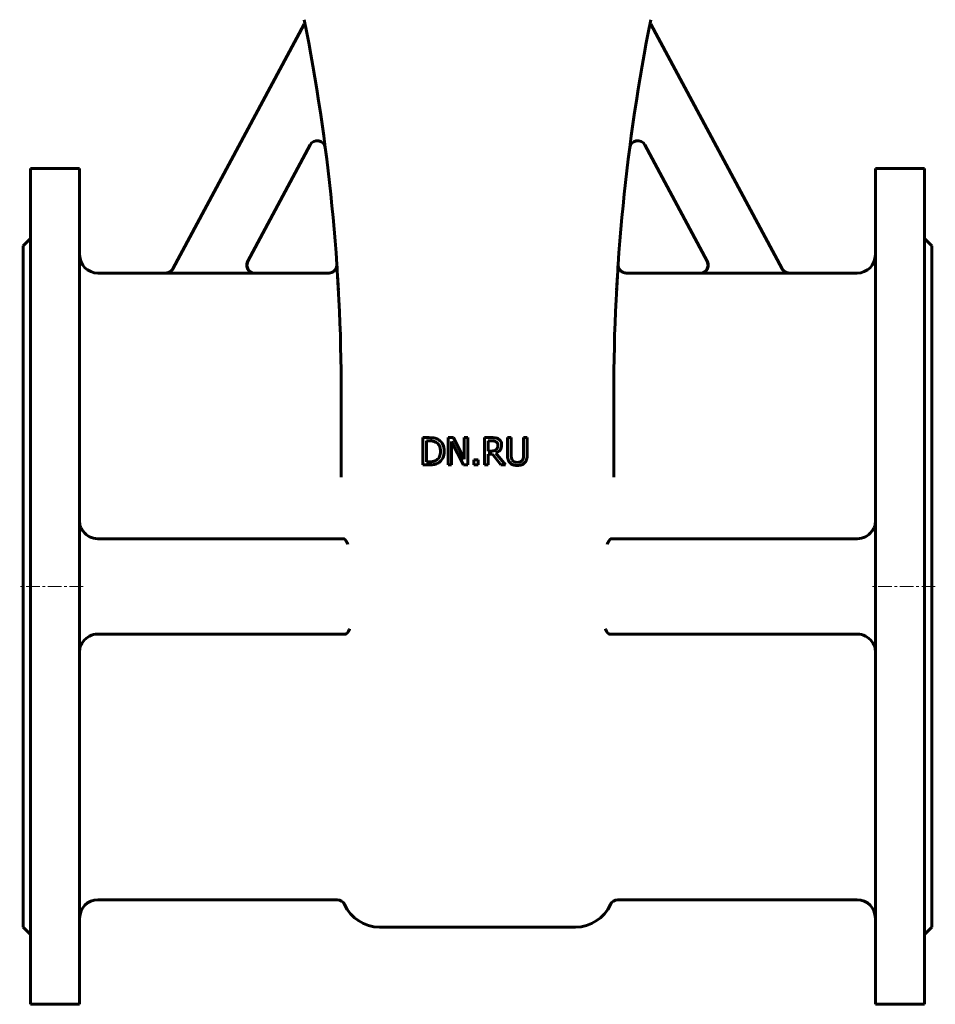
# Model space of a CAD drawing. Header units: millimetres. Extents: x -255 to 255, y -688 to 690.
# Tile 1 of 4: x -252 to 252, y -688 to -146. Entities that reach past the tile are written whole.
import ezdxf

# ---------------------------------------------------------------- set-up
doc = ezdxf.new("R2010")
doc.units = ezdxf.units.MM
doc.linetypes.add('K5LT_AXLED', pattern=[12, 7.5, -1.5, 1.5, -1.5])
doc.linetypes.add('K5LT_BASIC', pattern=[0])
doc.layers.add('Системный слой (1)', color=7, linetype='Continuous', true_color=0x6c6c6c)

# ---------------------------------------------------------------- blocks, each defined once
blk = doc.blocks.new('U2')
at = {"layer": 'Системный слой (1)', "color": 143, "linetype": 'K5LT_BASIC', "lineweight": 60, "true_color": 0x33acca}
for p, q in [((122.51, -285), (81.91, -285)), ((209, -285), (171.66, -285))]:
    blk.add_line(p, q, dxfattribs=at)
blk = doc.blocks.new('U3')
at = {"layer": 'Системный слой (1)', "color": 143, "linetype": 'K5LT_BASIC', "lineweight": 60, "true_color": 0x33acca}
for p, q in [((-77.42, -280.22), (-77.42, -280.25)), ((-77.42, -280.25), (-77.41, -280.35)), ((-77.41, -280.35), (-77.4, -280.5))]:
    blk.add_line(p, q, dxfattribs=at)
blk = doc.blocks.new('U17')
at = {"layer": 'Системный слой (1)', "color": 143, "linetype": 'K5LT_BASIC', "lineweight": 60, "true_color": 0x33acca}
for p, q in [((-171.66, -285), (-209, -285)), ((-81.91, -285), (-122.51, -285))]:
    blk.add_line(p, q, dxfattribs=at)
blk = doc.blocks.new('U19')
at = {"layer": 'Системный слой (1)', "color": 143, "linetype": 'K5LT_BASIC', "lineweight": 60, "true_color": 0x33acca}
for p, q in [((-126.47, -278.37), (-126.97, -280.98)), ((-126.97, -280.98), (-126, -283.33)), ((-126, -283.33), (-123.82, -284.8)), ((-123.82, -284.8), (-122.51, -285))]:
    blk.add_line(p, q, dxfattribs=at)
blk = doc.blocks.new('U24')
at = {"layer": 'Системный слой (1)', "color": 143, "linetype": 'K5LT_BASIC', "lineweight": 60, "true_color": 0x33acca}
for p, q in [((77.41, -280.36), (77.4, -280.52)), ((77.42, -280.26), (77.41, -280.36)), ((77.42, -280.22), (77.42, -280.26))]:
    blk.add_line(p, q, dxfattribs=at)
blk = doc.blocks.new('U25')
at = {"layer": 'Системный слой (1)', "color": 143, "linetype": 'K5LT_BASIC', "lineweight": 60, "true_color": 0x33acca}
for p, q in [((126.97, -280.99), (126, -283.33)), ((126.47, -278.37), (126.97, -280.99)), ((123.82, -284.8), (122.51, -285)), ((126, -283.33), (123.82, -284.8))]:
    blk.add_line(p, q, dxfattribs=at)
blk = doc.blocks.new('U34')
at = {"layer": 'Системный слой (1)', "color": 143, "linetype": 'K5LT_BASIC', "lineweight": 60, "true_color": 0x33acca}
for p, q in [((219, -227.5), (219, -457.5)), ((219, -457.5), (219, -687.5))]:
    blk.add_line(p, q, dxfattribs=at)
blk = doc.blocks.new('U36')
at = {"layer": 'Системный слой (1)', "color": 143, "linetype": 'K5LT_BASIC', "lineweight": 60, "true_color": 0x33acca}
for p, q in [((246, -227.5), (246, -457.5)), ((246, -457.5), (246, -687.5))]:
    blk.add_line(p, q, dxfattribs=at)
blk = doc.blocks.new('U40')
at = {"layer": 'Системный слой (1)', "color": 143, "linetype": 'K5LT_BASIC', "lineweight": 60, "true_color": 0x33acca}
for p, q in [((-246, -227.5), (-246, -457.5)), ((-246, -457.5), (-246, -687.5))]:
    blk.add_line(p, q, dxfattribs=at)
blk = doc.blocks.new('U41')
at = {"layer": 'Системный слой (1)', "color": 143, "linetype": 'K5LT_BASIC', "lineweight": 60, "true_color": 0x33acca}
for p, q in [((-219, -227.5), (-219, -457.5)), ((-219, -457.5), (-219, -687.5))]:
    blk.add_line(p, q, dxfattribs=at)

msp = doc.modelspace()

# ---------------------------------------------------------------- linework, layer by layer
at = {"layer": 'Системный слой (1)', "color": 143, "linetype": 'K5LT_BASIC', "lineweight": 60, "true_color": 0x33acca}
for p, q in [((-167.74, -282.71), (-95.46, -148.08)), ((-95.46, -148.08), (-94.82, -148.43)), ((95.46, -148.08), (94.82, -148.43)), ((167.74, -282.71), (95.46, -148.08)), ((-92.19, -214.52), (-126.51, -278.45)), ((92.19, -214.52), (126.51, -278.45)), ((-246, -227.5), (-219, -227.5)), ((246, -227.5), (219, -227.5)), ((-246, -266), (-250, -270)), ((-250, -270), (-250, -645)), ((246, -266), (250, -270)), ((250, -270), (250, -645)), ((-77.31, -281.85), (-77.42, -280.21)), ((77.31, -281.84), (77.42, -280.2)), ((-171.71, -285.08), (-122.55, -285.08)), ((171.71, -285.08), (122.55, -285.08)), ((-75, -397.44), (-75, -351.47)), ((75, -397.44), (75, -351.47)), ((-30.12, -375.6), (-30.12, -390.6)), ((-26.7, -375.6), (-30.12, -375.6)), ((-28.13, -377.33), (-26.61, -377.33)), ((-28.13, -388.88), (-28.13, -377.33)), ((-13.3, -375.6), (-16.13, -375.6)), ((-16.13, -375.6), (-16.13, -390.6)), ((-14.27, -390.6), (-14.27, -377.67)), ((-14.27, -377.67), (-7.63, -390.6)), ((-7.26, -387.48), (-13.3, -375.6)), ((-5.4, -375.6), (-7.26, -375.6)), ((-7.26, -375.6), (-7.26, -387.48)), ((-5.4, -390.6), (-5.4, -375.6)), ((7.76, -375.6), (3.89, -375.6)), ((3.89, -375.6), (3.89, -390.6)), ((5.88, -382.97), (5.88, -377.33)), ((5.88, -377.33), (7.87, -377.33)), ((18.5, -375.6), (16.51, -375.6)), ((16.51, -375.6), (16.51, -384.96)), ((18.5, -384.96), (18.5, -375.6)), ((25.37, -375.6), (25.37, -385.01)), ((27.36, -375.6), (25.37, -375.6)), ((27.36, -384.96), (27.36, -375.6)), ((7.64, -382.97), (5.88, -382.97)), ((5.88, -384.64), (8.17, -384.64)), ((5.88, -390.6), (5.88, -384.64)), ((8.17, -384.64), (12.91, -390.6)), ((15.5, -390.6), (10.16, -384.08)), ((-26.61, -388.88), (-28.13, -388.88)), ((-1.97, -387.74), (-1.97, -390.6)), ((0.44, -387.74), (-1.97, -387.74)), ((0.44, -390.6), (0.44, -387.74)), ((-30.12, -390.6), (-26.67, -390.6)), ((-16.13, -390.6), (-14.27, -390.6)), ((-7.63, -390.6), (-5.4, -390.6)), ((-1.97, -390.6), (0.44, -390.6)), ((3.89, -390.6), (5.88, -390.6)), ((12.91, -390.6), (15.5, -390.6)), ((-209, -431.25), (-73.84, -431.25)), ((-73.84, -431.25), (-73.61, -431.25)), ((73.84, -431.25), (73.61, -431.25)), ((209, -431.25), (73.84, -431.25)), ((-72.74, -483.75), (-209, -483.75)), ((-72.74, -483.75), (-72.74, -483.75)), ((72.74, -483.75), (209, -483.75)), ((72.74, -483.75), (72.74, -483.75)), ((-77.24, -630), (-209, -630)), ((209, -630), (77.24, -630)), ((-246, -649), (-250, -645)), ((-54, -645), (54, -645)), ((246, -649), (250, -645)), ((-246, -687.5), (-219, -687.5)), ((246, -687.5), (219, -687.5))]:
    msp.add_line(p, q, dxfattribs=at)
at = {"layer": 'Системный слой (1)', "color": 30, "linetype": 'K5LT_AXLED', "lineweight": 18, "true_color": 0xff8000}
for p, q in [((-217, -457.5), (-252, -457.5)), ((252, -457.5), (217, -457.5))]:
    msp.add_line(p, q, dxfattribs=at)
at = {"layer": 'Системный слой (1)', "color": 143, "linetype": 'K5LT_BASIC', "lineweight": 60, "true_color": 0x33acca}
for centre, radius, start, end in [((-1125, -351.47), 1050, 0, 11.30993), ((1125, -351.47), 1050, 168.69007, 180), ((-88.23, -216.65), 4.5, 7.409, 151.7693), ((88.23, -216.65), 4.5, 28.2307, 172.591), ((-209, -275), 10, 180, 270), ((209, -275), 10, 270, 0), ((-1125, -351.47), 1050, 3.87558, 3.89172), ((1125, -351.47), 1050, 176.10814, 176.12555), ((-209, -421.25), 10, 215.9254, 270), ((209, -421.25), 10, 270, 324.0746), ((-209, -493.75), 10, 90, 144.0746), ((209, -493.75), 10, 35.9254, 90), ((-209, -640), 10, 90, 180), ((-77.24, -634.5), 4.5, 24.3157, 90), ((-54, -624), 21, 204.3157, 270), ((54, -624), 21, 270, 335.6843), ((77.24, -634.5), 4.5, 90, 155.6843), ((209, -640), 10, 0, 90)]:
    msp.add_arc(centre, radius, start, end, dxfattribs=at)
for points, knots in [([(-122.55, -285.08), (-122.7, -285.08), (-122.85, -285.07), (-123.15, -285.04), (-123.3, -285.02), (-123.6, -284.96), (-123.74, -284.92), (-124.01, -284.84), (-124.14, -284.79), (-124.4, -284.68), (-124.53, -284.62), (-124.8, -284.48), (-124.93, -284.4), (-125.17, -284.24), (-125.3, -284.14), (-125.51, -283.96), (-125.61, -283.88), (-125.81, -283.68), (-125.92, -283.56), (-126.11, -283.33), (-126.2, -283.21), (-126.37, -282.96), (-126.45, -282.83), (-126.58, -282.58), (-126.64, -282.46), (-126.69, -282.33), (-126.7, -282.31), (-126.76, -282.16), (-126.81, -282.02), (-126.9, -281.73), (-126.93, -281.58), (-126.99, -281.28), (-127.01, -281.13), (-127.03, -280.87), (-127.04, -280.75), (-127.04, -280.49), (-127.04, -280.33), (-127.01, -280.03), (-126.99, -279.88), (-126.95, -279.66), (-126.93, -279.58), (-126.88, -279.36), (-126.84, -279.22), (-126.74, -278.93), (-126.68, -278.79), (-126.59, -278.59), (-126.55, -278.52), (-126.51, -278.45)], [0, 0, 0, 0, 0.0301118, 0.0301118, 0.0605677, 0.0605677, 0.0910308, 0.0910308, 0.1171635, 0.1171635, 0.1476907, 0.1476907, 0.1774208, 0.1774208, 0.2079571, 0.2079571, 0.234291, 0.234291, 0.2647717, 0.2647717, 0.2953075, 0.2953075, 0.3252468, 0.3252468, 0.3514417, 0.3514417, 0.3548352, 0.3548352, 0.3847863, 0.3847863, 0.415227, 0.415227, 0.4459206, 0.4459206, 0.4686601, 0.4686601, 0.4992833, 0.4992833, 0.5297496, 0.5297496, 0.5447263, 0.5447263, 0.5752395, 0.5752395, 0.6051037, 0.6051037, 0.6207972, 0.6207972, 0.6207972, 0.6207972]), ([(-77.42, -280.22), (-77.42, -280.22), (-77.42, -280.22), (-77.42, -280.23), (-77.42, -280.23), (-77.42, -280.24), (-77.42, -280.24), (-77.42, -280.24), (-77.42, -280.25), (-77.42, -280.25), (-77.42, -280.25), (-77.42, -280.26), (-77.42, -280.26), (-77.42, -280.26), (-77.42, -280.26), (-77.42, -280.27), (-77.42, -280.28), (-77.42, -280.29), (-77.42, -280.29), (-77.42, -280.3), (-77.42, -280.3), (-77.41, -280.31), (-77.41, -280.32), (-77.41, -280.34), (-77.41, -280.34), (-77.41, -280.36), (-77.41, -280.36), (-77.41, -280.36), (-77.41, -280.37), (-77.41, -280.38), (-77.41, -280.39), (-77.41, -280.4), (-77.41, -280.41), (-77.41, -280.41), (-77.41, -280.42), (-77.41, -280.44), (-77.41, -280.45), (-77.41, -280.49), (-77.41, -280.51), (-77.41, -280.56), (-77.41, -280.58), (-77.41, -280.65), (-77.42, -280.7), (-77.42, -280.83), (-77.43, -280.93), (-77.46, -281.2), (-77.5, -281.38), (-77.59, -281.76), (-77.65, -281.95), (-77.8, -282.33), (-77.88, -282.52), (-78.08, -282.86), (-78.18, -283.03), (-78.41, -283.33), (-78.53, -283.47), (-78.8, -283.75), (-78.95, -283.88), (-79.26, -284.14), (-79.44, -284.25), (-79.79, -284.47), (-79.98, -284.56), (-80.37, -284.72), (-80.57, -284.79), (-80.97, -284.9), (-81.17, -284.94), (-81.55, -284.99), (-81.73, -285), (-81.91, -285)], [0, 0, 0, 0, 1.006609, 1.006609, 1.509964, 1.509964, 1.668829, 1.668829, 1.827695, 1.827695, 1.886223, 1.886223, 1.986561, 1.986561, 2.033848, 2.033848, 2.136244, 2.136244, 2.195731, 2.195731, 2.255219, 2.255219, 2.314707, 2.314707, 2.393748, 2.393748, 2.411258, 2.411258, 2.446279, 2.446279, 2.516319, 2.516319, 2.538857, 2.538857, 2.583933, 2.583933, 2.674085, 2.674085, 2.854389, 2.854389, 3.023278, 3.023278, 3.361057, 3.361057, 4.036613, 4.036613, 5.387726, 5.387726, 6.877939, 6.877939, 8.354275, 8.354275, 9.788054, 9.788054, 11.139763, 11.139763, 12.599892, 12.599892, 14.110015, 14.110015, 15.647276, 15.647276, 17.180229, 17.180229, 18.677334, 18.677334, 20, 20, 20, 20]), ([(77.42, -280.22), (77.42, -280.22), (77.42, -280.22), (77.42, -280.22), (77.42, -280.22), (77.42, -280.23), (77.42, -280.23), (77.42, -280.24), (77.42, -280.24), (77.42, -280.25), (77.42, -280.25), (77.42, -280.25), (77.42, -280.26), (77.42, -280.26), (77.42, -280.26), (77.42, -280.27), (77.42, -280.27), (77.42, -280.27), (77.42, -280.27), (77.42, -280.28), (77.42, -280.28), (77.42, -280.29), (77.42, -280.3), (77.42, -280.31), (77.41, -280.31), (77.41, -280.33), (77.41, -280.33), (77.41, -280.35), (77.41, -280.35), (77.41, -280.36), (77.41, -280.36), (77.41, -280.38), (77.41, -280.39), (77.41, -280.41), (77.41, -280.42), (77.41, -280.45), (77.41, -280.48), (77.41, -280.51), (77.41, -280.53), (77.41, -280.58), (77.41, -280.62), (77.42, -280.73), (77.42, -280.8), (77.44, -281.01), (77.46, -281.15), (77.52, -281.5), (77.57, -281.69), (77.69, -282.08), (77.77, -282.27), (77.94, -282.63), (78.04, -282.8), (78.25, -283.13), (78.37, -283.28), (78.62, -283.57), (78.75, -283.7), (79.04, -283.97), (79.2, -284.09), (79.54, -284.32), (79.73, -284.43), (80.1, -284.61), (80.3, -284.7), (80.69, -284.83), (80.89, -284.88), (81.29, -284.96), (81.49, -284.98), (81.77, -285), (81.84, -285), (81.91, -285)], [0, 0, 0, 0, 1.004815, 1.004815, 1.50726, 1.50726, 1.678526, 1.678526, 1.849793, 1.849793, 1.97242, 1.97242, 2.021059, 2.021059, 2.091547, 2.091547, 2.104034, 2.104034, 2.162034, 2.162034, 2.217944, 2.217944, 2.273853, 2.273853, 2.329763, 2.329763, 2.401922, 2.401922, 2.424788, 2.424788, 2.470521, 2.470521, 2.561986, 2.561986, 2.63766, 2.63766, 2.789008, 2.789008, 2.919771, 2.919771, 3.181296, 3.181296, 3.704347, 3.704347, 4.750449, 4.750449, 6.232116, 6.232116, 7.715519, 7.715519, 9.168775, 9.168775, 10.566449, 10.566449, 11.938465, 11.938465, 13.424622, 13.424622, 14.950413, 14.950413, 16.487078, 16.487078, 18.001251, 18.001251, 19.466739, 19.466739, 20, 20, 20, 20]), ([(122.55, -285.08), (122.7, -285.08), (122.85, -285.07), (123.15, -285.04), (123.3, -285.02), (123.6, -284.96), (123.74, -284.92), (124.01, -284.84), (124.14, -284.79), (124.4, -284.68), (124.53, -284.62), (124.8, -284.48), (124.93, -284.4), (125.17, -284.24), (125.3, -284.14), (125.51, -283.96), (125.61, -283.88), (125.81, -283.68), (125.92, -283.56), (126.11, -283.33), (126.2, -283.21), (126.37, -282.96), (126.45, -282.83), (126.58, -282.58), (126.64, -282.46), (126.69, -282.33), (126.7, -282.31), (126.76, -282.16), (126.81, -282.02), (126.9, -281.73), (126.93, -281.58), (126.99, -281.28), (127.01, -281.13), (127.03, -280.87), (127.04, -280.75), (127.04, -280.49), (127.04, -280.33), (127.01, -280.03), (126.99, -279.88), (126.95, -279.66), (126.93, -279.58), (126.88, -279.36), (126.84, -279.22), (126.74, -278.93), (126.68, -278.79), (126.59, -278.59), (126.55, -278.52), (126.51, -278.45)], [0, 0, 0, 0, 0.030112, 0.030112, 0.0605682, 0.0605682, 0.0910313, 0.0910313, 0.1171635, 0.1171635, 0.1476908, 0.1476908, 0.1774208, 0.1774208, 0.2079563, 0.2079563, 0.234291, 0.234291, 0.2647711, 0.2647711, 0.2953059, 0.2953059, 0.3252437, 0.3252437, 0.3514417, 0.3514417, 0.3548352, 0.3548352, 0.3847847, 0.3847847, 0.4152242, 0.4152242, 0.4459181, 0.4459181, 0.4686601, 0.4686601, 0.4992831, 0.4992831, 0.5297504, 0.5297504, 0.5447263, 0.5447263, 0.5752404, 0.5752404, 0.6051065, 0.6051065, 0.6207972, 0.6207972, 0.6207972, 0.6207972]), ([(-167.74, -282.71), (-167.81, -282.84), (-167.89, -282.97), (-168.06, -283.22), (-168.15, -283.34), (-168.34, -283.57), (-168.45, -283.68), (-168.65, -283.88), (-168.75, -283.97), (-168.93, -284.12), (-169.02, -284.19), (-169.23, -284.34), (-169.36, -284.42), (-169.62, -284.57), (-169.76, -284.64), (-169.99, -284.74), (-170.09, -284.78), (-170.33, -284.87), (-170.48, -284.91), (-170.77, -284.98), (-170.92, -285.01), (-171.22, -285.06), (-171.37, -285.07), (-171.58, -285.08), (-171.64, -285.08), (-171.71, -285.08)], [0, 0, 0, 0, 0.0302284, 0.0302284, 0.0607238, 0.0607238, 0.0909998, 0.0909998, 0.1173234, 0.1173234, 0.1391117, 0.1391117, 0.1693984, 0.1693984, 0.199937, 0.199937, 0.2209236, 0.2209236, 0.2514469, 0.2514469, 0.2819371, 0.2819371, 0.3118709, 0.3118709, 0.3245062, 0.3245062, 0.3245062, 0.3245062]), ([(-171.66, -285), (-170.74, -285), (-169.13, -284.49), (-168.03, -283.24), (-167.7, -282.63)], [0, 0, 0, 0, 0.571428, 1, 1, 1, 1]), ([(171.66, -285), (170.74, -285), (169.13, -284.49), (168.03, -283.24), (167.7, -282.63)], [0, 0, 0, 0, 0.571428, 1, 1, 1, 1]), ([(167.74, -282.71), (167.81, -282.84), (167.89, -282.97), (168.06, -283.22), (168.15, -283.34), (168.34, -283.57), (168.45, -283.68), (168.65, -283.88), (168.75, -283.97), (168.93, -284.12), (169.02, -284.19), (169.23, -284.34), (169.36, -284.42), (169.62, -284.57), (169.76, -284.64), (169.99, -284.74), (170.09, -284.78), (170.33, -284.87), (170.48, -284.91), (170.77, -284.98), (170.92, -285.01), (171.22, -285.06), (171.37, -285.07), (171.58, -285.08), (171.64, -285.08), (171.71, -285.08)], [0, 0, 0, 0, 0.0302295, 0.0302295, 0.0607252, 0.0607252, 0.0910005, 0.0910005, 0.1173234, 0.1173234, 0.1391117, 0.1391117, 0.1693976, 0.1693976, 0.1999362, 0.1999362, 0.2209236, 0.2209236, 0.2514466, 0.2514466, 0.2819371, 0.2819371, 0.3118716, 0.3118716, 0.3245062, 0.3245062, 0.3245062, 0.3245062]), ([(-76.55, -294.44), (-76.58, -293.92), (-76.61, -293.42), (-76.66, -292.44), (-76.69, -291.97), (-76.74, -291.04), (-76.77, -290.6), (-76.79, -290.14), (-76.79, -290.12), (-76.8, -290.02), (-76.8, -289.93), (-76.81, -289.85), (-76.81, -289.85), (-76.81, -289.82), (-76.81, -289.8), (-76.81, -289.76), (-76.82, -289.76), (-76.82, -289.74), (-76.82, -289.74), (-76.82, -289.74), (-76.82, -289.74), (-76.82, -289.73), (-76.82, -289.73), (-76.82, -289.73), (-76.82, -289.73), (-76.82, -289.73), (-76.82, -289.73), (-76.82, -289.73), (-76.82, -289.72), (-76.82, -289.72), (-76.82, -289.71), (-76.82, -289.7), (-76.82, -289.69), (-76.82, -289.67), (-76.82, -289.65), (-76.82, -289.6), (-76.83, -289.57), (-76.83, -289.47), (-76.84, -289.41), (-76.84, -289.29), (-76.85, -289.24), (-76.85, -289.11), (-76.86, -289.04), (-76.88, -288.72), (-76.89, -288.48), (-76.92, -288.06), (-76.94, -287.74), (-76.95, -287.57)], [0, 0, 0, 0, 4.526362, 4.526362, 9.052724, 9.052724, 13.579086, 13.579086, 13.807352, 13.807352, 14.661851, 14.661851, 14.68962, 14.68962, 14.945399, 14.945399, 15.039489, 15.039489, 15.070711, 15.070711, 15.081072, 15.081072, 15.091432, 15.091432, 15.098109, 15.098109, 15.10962, 15.10962, 15.131723, 15.131723, 15.175467, 15.175467, 15.262724, 15.262724, 15.436779, 15.436779, 15.783968, 15.783968, 16.476504, 16.476504, 17.053525, 17.053525, 17.857893, 17.857893, 20.613302, 20.613302, 22.63181, 22.63181, 22.63181, 22.63181]), ([(76.55, -294.44), (76.58, -293.92), (76.61, -293.42), (76.66, -292.44), (76.69, -291.97), (76.74, -291.04), (76.77, -290.6), (76.79, -290.14), (76.79, -290.12), (76.8, -290.04), (76.8, -289.99), (76.81, -289.9), (76.81, -289.88), (76.81, -289.83), (76.81, -289.8), (76.81, -289.76), (76.82, -289.76), (76.82, -289.74), (76.82, -289.74), (76.82, -289.74), (76.82, -289.74), (76.82, -289.73), (76.82, -289.73), (76.82, -289.73), (76.82, -289.73), (76.82, -289.73), (76.82, -289.73), (76.82, -289.73), (76.82, -289.72), (76.82, -289.72), (76.82, -289.71), (76.82, -289.7), (76.82, -289.69), (76.82, -289.67), (76.82, -289.65), (76.82, -289.6), (76.83, -289.57), (76.83, -289.47), (76.84, -289.41), (76.84, -289.33), (76.84, -289.32), (76.85, -289.2), (76.85, -289.08), (76.88, -288.72), (76.89, -288.48), (76.92, -288.06), (76.93, -287.75), (76.95, -287.58)], [0, 0, 0, 0, 4.629041, 4.629041, 9.258083, 9.258083, 13.887124, 13.887124, 14.120571, 14.120571, 14.719132, 14.719132, 14.994452, 14.994452, 15.284432, 15.284432, 15.380657, 15.380657, 15.412587, 15.412587, 15.423182, 15.423182, 15.433778, 15.433778, 15.440606, 15.440606, 15.452379, 15.452379, 15.474982, 15.474982, 15.519719, 15.519719, 15.608956, 15.608956, 15.786959, 15.786959, 16.142024, 16.142024, 16.85027, 16.85027, 16.983301, 16.983301, 18.262995, 18.262995, 21.08091, 21.08091, 23.145207, 23.145207, 23.145207, 23.145207]), ([(-21.33, -376.8), (-21.9, -376.42), (-22.58, -376.13), (-24.19, -375.71), (-25.29, -375.6), (-26.7, -375.6)], [-1.166779, -1.166779, -1.166779, -1.166779, -0.58339, -0.58339, 0, 0, 0, 0]), ([(-26.61, -377.33), (-25.71, -377.33), (-24.96, -377.4), (-23.75, -377.69), (-23.18, -377.91), (-22.64, -378.23)], [-0.2002235, -0.2002235, -0.2002235, -0.2002235, -0.1001117, -0.1001117, 0, 0, 0, 0]), ([(-22.64, -378.23), (-22.24, -378.48), (-21.88, -378.78), (-21.26, -379.52), (-21.02, -379.93), (-20.49, -381.23), (-20.37, -382.17), (-20.37, -383.09)], [-0.3749552, -0.3749552, -0.3749552, -0.3749552, -0.2801198, -0.2801198, -0.1836782, -0.1836782, 0, 0, 0, 0]), ([(-18.29, -383.12), (-18.29, -381.66), (-18.56, -380.4), (-19.62, -378.29), (-20.37, -377.44), (-21.33, -376.8)], [-0.3878233, -0.3878233, -0.3878233, -0.3878233, -0.1939116, -0.1939116, 0, 0, 0, 0]), ([(11.57, -376.39), (11.05, -376.05), (10.49, -375.84), (9.33, -375.65), (8.62, -375.6), (7.76, -375.6)], [-0.2641886, -0.2641886, -0.2641886, -0.2641886, -0.1320943, -0.1320943, 0, 0, 0, 0]), ([(7.87, -377.33), (8.42, -377.33), (8.88, -377.37), (9.63, -377.52), (9.96, -377.66), (10.25, -377.84)], [-0.1727059, -0.1727059, -0.1727059, -0.1727059, -0.0863529, -0.0863529, 0, 0, 0, 0]), ([(10.25, -377.84), (10.57, -378.06), (10.81, -378.34), (11.12, -379.01), (11.2, -379.4), (11.2, -379.83)], [-0.1339105, -0.1339105, -0.1339105, -0.1339105, -0.0669552, -0.0669552, 0, 0, 0, 0]), ([(13.28, -379.68), (13.28, -379.26), (13.23, -378.83), (13.04, -378.14), (12.91, -377.81), (12.37, -377.02), (12, -376.67), (11.57, -376.39)], [-0.3171963, -0.3171963, -0.3171963, -0.3171963, -0.1916062, -0.1916062, -0.1021137, -0.1021137, 0, 0, 0, 0]), ([(-20.37, -383.09), (-20.37, -384.26), (-20.55, -385.23), (-21.24, -386.79), (-21.77, -387.41), (-22.46, -387.88)], [-0.452495, -0.452495, -0.452495, -0.452495, -0.2262475, -0.2262475, 0, 0, 0, 0]), ([(-21.36, -389.4), (-20.42, -388.79), (-19.68, -387.93), (-18.57, -385.72), (-18.29, -384.49), (-18.29, -383.12)], [-0.4573157, -0.4573157, -0.4573157, -0.4573157, -0.2286579, -0.2286579, 0, 0, 0, 0]), ([(10.35, -382.19), (10.19, -382.35), (10.01, -382.48), (9.54, -382.74), (9.29, -382.8), (8.68, -382.93), (8.15, -382.97), (7.64, -382.97)], [-0.1387188, -0.1387188, -0.1387188, -0.1387188, -0.124074, -0.124074, -0.1030185, -0.1030185, 0, 0, 0, 0]), ([(10.16, -384.08), (11.12, -383.72), (11.88, -383.17), (13, -381.69), (13.28, -380.77), (13.28, -379.68)], [-0.2428036, -0.2428036, -0.2428036, -0.2428036, -0.1214018, -0.1214018, 0, 0, 0, 0]), ([(11.2, -379.83), (11.2, -380.35), (11.13, -380.81), (10.85, -381.59), (10.64, -381.92), (10.35, -382.19)], [-0.153701, -0.153701, -0.153701, -0.153701, -0.0768505, -0.0768505, 0, 0, 0, 0]), ([(-26.67, -390.6), (-25.45, -390.6), (-24.45, -390.52), (-22.89, -390.2), (-22.12, -389.88), (-21.36, -389.4)], [-0.8024027, -0.8024027, -0.8024027, -0.8024027, -0.4012013, -0.4012013, 0, 0, 0, 0]), ([(-22.46, -387.88), (-23.01, -388.26), (-23.61, -388.52), (-24.95, -388.81), (-25.72, -388.88), (-26.61, -388.88)], [-0.2123207, -0.2123207, -0.2123207, -0.2123207, -0.1061603, -0.1061603, 0, 0, 0, 0]), ([(16.51, -384.96), (16.51, -386.03), (16.62, -386.93), (17.05, -388.39), (17.42, -389.02), (17.94, -389.54)], [-0.2116295, -0.2116295, -0.2116295, -0.2116295, -0.1058148, -0.1058148, 0, 0, 0, 0]), ([(17.94, -389.54), (18.17, -389.77), (18.43, -389.97), (19, -390.32), (19.3, -390.46), (20.08, -390.74), (20.81, -390.92), (21.93, -390.92)], [-0.5294399, -0.5294399, -0.5294399, -0.5294399, -0.3788977, -0.3788977, -0.2236139, -0.2236139, 0, 0, 0, 0]), ([(19.15, -387.99), (18.9, -387.61), (18.73, -387.19), (18.55, -386.25), (18.5, -385.66), (18.5, -384.96)], [-0.5635178, -0.5635178, -0.5635178, -0.5635178, -0.2817589, -0.2817589, 0, 0, 0, 0]), ([(21.93, -389.22), (21.27, -389.22), (20.7, -389.12), (19.78, -388.7), (19.41, -388.4), (19.15, -387.99)], [-0.2663375, -0.2663375, -0.2663375, -0.2663375, -0.1331687, -0.1331687, 0, 0, 0, 0]), ([(24.73, -387.99), (24.46, -388.4), (24.08, -388.7), (23.11, -389.12), (22.55, -389.22), (21.93, -389.22)], [-0.1756812, -0.1756812, -0.1756812, -0.1756812, -0.0878406, -0.0878406, 0, 0, 0, 0]), ([(21.93, -390.92), (22.85, -390.92), (23.63, -390.81), (24.9, -390.35), (25.45, -390.01), (25.93, -389.54)], [-0.2182194, -0.2182194, -0.2182194, -0.2182194, -0.1091097, -0.1091097, 0, 0, 0, 0]), ([(25.37, -385.01), (25.37, -385.69), (25.33, -386.26), (25.15, -387.19), (24.98, -387.61), (24.73, -387.99)], [-0.1428385, -0.1428385, -0.1428385, -0.1428385, -0.0714192, -0.0714192, 0, 0, 0, 0]), ([(25.93, -389.54), (26.46, -389.02), (26.84, -388.4), (27.26, -386.91), (27.36, -386.01), (27.36, -384.96)], [-0.3289804, -0.3289804, -0.3289804, -0.3289804, -0.1644902, -0.1644902, 0, 0, 0, 0]), ([(-217.1, -427.12), (-217.33, -426.8), (-217.74, -426.19), (-218.28, -425.21), (-218.68, -424.25), (-218.94, -423.24), (-219, -422.61), (-219, -422.28)], [0, 0, 0, 0, 1.544133, 2.980936, 4.763935, 6.309508, 8, 8, 8, 8]), ([(217.1, -427.12), (217.33, -426.8), (217.74, -426.19), (218.28, -425.21), (218.68, -424.25), (218.94, -423.24), (219, -422.61), (219, -422.28)], [0, 0, 0, 0, 1.544133, 2.980936, 4.763935, 6.309508, 8, 8, 8, 8]), ([(-71.36, -434.25), (-71.42, -434.14), (-71.54, -433.91), (-71.74, -433.52), (-71.95, -433.12), (-72.15, -432.76), (-72.3, -432.51), (-72.46, -432.26), (-72.64, -432), (-72.85, -431.73), (-73.05, -431.53), (-73.22, -431.39), (-73.38, -431.3), (-73.51, -431.26), (-73.59, -431.25), (-73.61, -431.25)], [0, 0, 0, 0, 1.620103, 3.189271, 4.768558, 6.243363, 7.433555, 7.840169, 9.444879, 10.965894, 12.042559, 13.370601, 14.292705, 15.445552, 16, 16, 16, 16]), ([(71.36, -434.25), (71.42, -434.14), (71.54, -433.91), (71.74, -433.52), (71.95, -433.12), (72.15, -432.76), (72.3, -432.51), (72.46, -432.26), (72.64, -432), (72.85, -431.73), (73.05, -431.53), (73.22, -431.39), (73.38, -431.3), (73.51, -431.26), (73.59, -431.25), (73.61, -431.25)], [0, 0, 0, 0, 1.620103, 3.189271, 4.768558, 6.243363, 7.433555, 7.840169, 9.444879, 10.965894, 12.042559, 13.370601, 14.292705, 15.445552, 16, 16, 16, 16]), ([(-72.74, -483.75), (-72.52, -483.75), (-72.29, -483.65), (-71.73, -483.23), (-71.44, -482.85), (-70.91, -482.05), (-70.63, -481.53), (-70.35, -481), (-70.35, -481), (-70.35, -481)], [0, 0, 0, 0, 0.0998191, 0.0998191, 0.2428727, 0.2428727, 0.4241357, 0.4241357, 0.4251389, 0.4251389, 0.4251389, 0.4251389]), ([(72.74, -483.75), (72.52, -483.75), (72.29, -483.65), (71.73, -483.23), (71.44, -482.85), (70.91, -482.05), (70.63, -481.53), (70.35, -481), (70.35, -481), (70.35, -481)], [0, 0, 0, 0, 0.0998191, 0.0998191, 0.2428727, 0.2428727, 0.4241357, 0.4241357, 0.4251389, 0.4251389, 0.4251389, 0.4251389]), ([(-217.1, -487.88), (-217.33, -488.2), (-217.74, -488.81), (-218.28, -489.79), (-218.68, -490.75), (-218.94, -491.76), (-219, -492.39), (-219, -492.72)], [0, 0, 0, 0, 1.544133, 2.980936, 4.763935, 6.309508, 8, 8, 8, 8]), ([(217.1, -487.88), (217.33, -488.2), (217.74, -488.81), (218.28, -489.79), (218.68, -490.75), (218.94, -491.76), (219, -492.39), (219, -492.72)], [0, 0, 0, 0, 1.544133, 2.980936, 4.763935, 6.309508, 8, 8, 8, 8])]:
    msp.add_open_spline(points, degree=3, knots=knots, dxfattribs=at)

# ---------------------------------------------------------------- block references
at = {"layer": 'Системный слой (1)'}
for name in ['U40', 'U41', 'U34', 'U36', 'U19', 'U3', 'U24', 'U25', 'U17', 'U2']:
    msp.add_blockref(name, (0, 0), dxfattribs=at)

doc.saveas('drawing.dxf')
